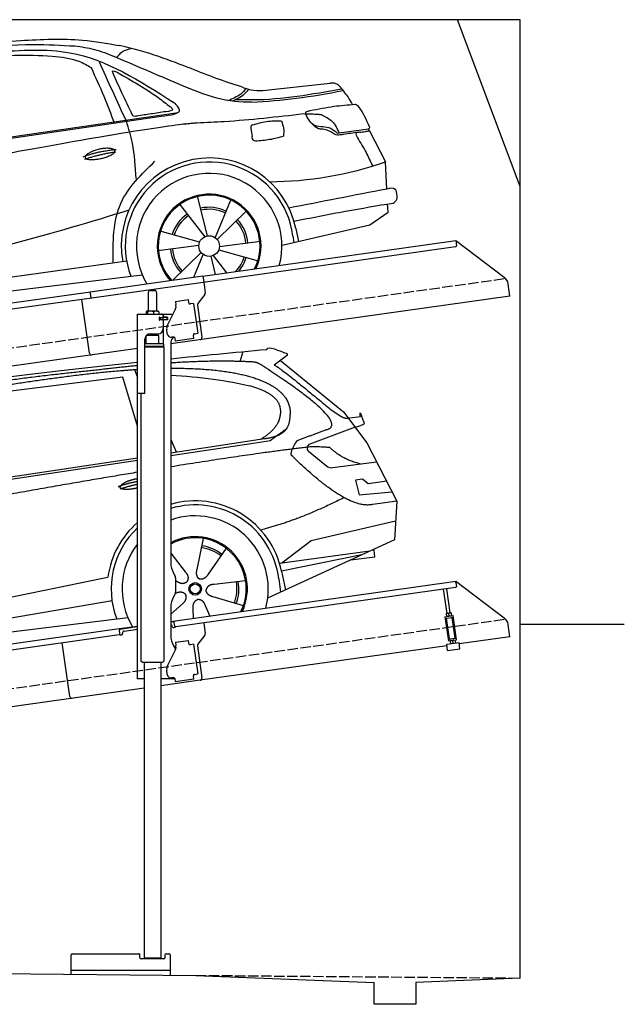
# Model space of a CAD drawing. Extents: x 0 to 5800, y -175 to 4550.
# Tile 3 of 3: x 2900 to 5800, y -175 to 4550. Entities that reach past the tile are written whole.
import ezdxf

# ---------------------------------------------------------------- set-up
doc = ezdxf.new("R2010")
doc.units = 0
doc.header["$LTSCALE"] = 10
doc.header["$MEASUREMENT"] = 0
doc.linetypes.add('GEN3', pattern=[6.25, 5, -1.25])
doc.layers.get('0').update_dxf_attribs({"linetype": 'CONTINUOUS'})
for name, color, linetype in [('3', 6, 'GEN3'), ('CAR', 1, 'CONTINUOUS'), ('SICHTBARE_KANTEN_DIN_', 7, 'CONTINUOUS')]:
    doc.layers.add(name, color=color, linetype=linetype)
doc.layers.add('AM_0', color=7, linetype='CONTINUOUS', lineweight=30)

# ---------------------------------------------------------------- blocks, each defined once
blk = doc.blocks.new('car_150')
at = {"layer": 'CAR'}
for p, q in [((12911.4, 1713.8), (12921.4, 1673.7)), ((13419.2, 1691), (13440.8, 1736.1)), ((12852.3, 1684.4), (12150.5, 1682.1)), ((12893.2, 1443.1), (12852.3, 1684.4)), ((13649.1, 1693.4), (13579.8, 1653)), ((13612.7, 1672.2), (13882, 1390.9)), ((13821.3, 1410.9), (13867.6, 1371.9)), ((13882, 1390.9), (13975.4, 1230.3)), ((13044.2, 1359.1), (13061.8, 1297.5)), ((13896.3, 1358), (13960.6, 1358.2)), ((10792.4, 1227), (12873.3, 1279.9)), ((10839.1, 1237.2), (12874.8, 1292.4)), ((13035, 1284), (13434.9, 1294.1)), ((13036.5, 1296.8), (13490.1, 1309.1)), ((13434.9, 1294.1), (13517.7, 1297.1)), ((13928.7, 1310.6), (13703.2, 1256.7)), ((13928.7, 1310.6), (13956.3, 1315.1)), ((13975.4, 1230.3), (14085, 934.5)), ((13693.4, 1223.4), (13769.9, 1143.6)), ((13799.3, 1131.2), (14011, 1134.1)), ((13933.1, 1058.7), (13900.4, 1058.1)), ((13900.4, 1058.1), (13908.6, 986.7)), ((13957.3, 1033.3), (13933.1, 1058.7)), ((14047.8, 1034.9), (13957.3, 1033.3)), ((13908.6, 986.7), (14067.8, 981)), ((14085, 934.5), (13968.1, 932.9)), ((14085, 934.5), (14050.3, 752)), ((13141, 869.2), (13092, 726)), ((12978, 818.6), (13036.1, 720.2)), ((13244.2, 809.3), (13143.9, 695.8)), ((13654.4, 796.4), (14067.1, 840.8)), ((13500.7, 706.9), (13654.4, 796.4)), ((10765.8, 586.7), (12632.4, 738.6)), ((12632.4, 738.6), (12664.9, 741.2)), ((14050.3, 752), (13413, 548)), ((13489.8, 706.7), (13927.7, 712.7)), ((13947.4, 714.7), (13934, 714.7)), ((13947.5, 682.1), (13947.4, 714.7)), ((12984.9, 685.1), (12991.3, 680.2)), ((13886, 699.4), (13494.9, 667.6)), ((13494.9, 667.6), (13502.3, 576.6)), ((13831.6, 682), (13947.5, 682.1)), ((10786.5, 535.1), (12670.6, 626.7)), ((12976.6, 624.6), (12979.5, 625.3)), ((13318, 642.1), (13166.6, 644.4)), ((13477, 633.5), (13477, 568.5)), ((12942.4, 527.2), (13003.7, 570.3)), ((13292.9, 525.4), (13154, 585.7)), ((10688.1, 535.1), (12736.4, 536.2)), ((13047.9, 495.3), (13052.4, 542.1)), ((13127.9, 496.8), (13108.7, 559.2))]:
    blk.add_line(p, q, dxfattribs=at)
for radius in [30.1, 23.6]:
    blk.add_circle((13073.2, 633.8), radius, dxfattribs=at)
for centre, radius, start, end in [((13707.9, 1237.3), 20, 103.4358, 223.7473), ((13798.8, 1171.2), 40, 223.7473, 270.7861), ((13073.6, 633.3), 422.7, 4.6504, 99.1419), ((13073.6, 633.3), 403.4, 0.0315, 99.935), ((13073.6, 633.3), 422.7, 124.0292, 165.2126), ((13073.6, 633.3), 403.4, 126.4564, 193.9312), ((13073.2, 633.8), 200.6, 117.1152, 118.6429), ((13073.2, 633.8), 200.6, 45.1152, 74.5463), ((13073.2, 633.8), 209.6, 45.262, 74.3995), ((13073.2, 633.8), 200.6, 333.1152, 2.5463), ((13073.2, 633.8), 209.6, 333.262, 2.3995)]:
    blk.add_arc(centre, radius, start, end, dxfattribs=at)
at = {"layer": 'CAR', "color": 1}
for radius, start, end in [(350.6, 337.8443, 102.4953), (350.6, 135.1816, 204.2079), (245, 326.7419, 111.5119), (250.6, 327.615, 110.8156)]:
    blk.add_arc((13073.2, 633.8), radius, start, end, dxfattribs=at)
at = {"layer": 'CAR'}
for points, degree in [([(11210.2, 1685.6), (11542.9, 1749.4), (12105.1, 1762), (12930.5, 1747.4)], 3), ([(13554.4, 1733), (13562.4, 1752.7), (13610.5, 1716.8), (13648.2, 1701.9)], 3), ([(12704.3, 1733.1), (12355.7, 1743.2), (11740.1, 1722.1)], 2), ([(12928.4, 1730.7), (12821.6, 1733.6), (12704.3, 1733.1)], 2), ([(13480.9, 1680.7), (13311.8, 1711.2), (13088.8, 1724)], 2), ([(13091.3, 1744.3), (13237.9, 1741.3), (13392.2, 1737.5), (13554.4, 1733)], 3), ([(13649.1, 1693.4), (13650.8, 1695), (13646.2, 1697.1), (13650.7, 1700.9), (13648.2, 1701.9)], 4), ([(13081.7, 1665.8), (13216.8, 1643.4), (13354, 1605.1), (13455.3, 1568)], 3), ([(13085.7, 1699.1), (13316, 1672.5), (13510.3, 1621.4), (13649.5, 1535.3), (13627.4, 1407.4)], 4), ([(13531.1, 1651.2), (13504.7, 1676.4), (13480.9, 1680.7)], 2), ([(13782.7, 1314.6), (13923.3, 1322), (13531.1, 1651.2)], 2), ([(13579.8, 1653), (13583.8, 1663.8), (13821.3, 1410.9)], 2), ([(13455.3, 1568), (13571.8, 1520.1), (13582.6, 1454.2)], 2), ([(13582.6, 1454.2), (13589.9, 1359.8), (13473.4, 1308.7)], 2), ([(13490.1, 1309.1), (13540.2, 1310.5), (13607.7, 1314), (13619.9, 1364.1), (13627.4, 1407.4)], 4), ([(13867.6, 1371.9), (13876, 1364.8), (13894, 1355.1), (13898.5, 1357.6), (13900.4, 1359.2)], 4), ([(13960.6, 1358.2), (13957.9, 1406.1), (13973.8, 1323.1)], 2), ([(13517.7, 1297.1), (13547.8, 1313.8), (13602.8, 1344.7)], 2), ([(13973.8, 1323.1), (13974.1, 1319.4), (13966.4, 1316.7), (13956.3, 1315.1)], 3), ([(13609.5, 1213.7), (13606.8, 1237.9), (13646, 1280.8)], 2), ([(13646, 1280.8), (13782.7, 1314.6)], 1), ([(13710.6, 1243.2), (13442.1, 1244.8), (13028.3, 1229.3)], 2), ([(13798.7, 1227.2), (13797.4, 1230.2), (13710.6, 1243.2)], 2), ([(12866.3, 1222.8), (11949.2, 1183.9), (10404.4, 1071.4)], 2), ([(12775.3, 1160.9), (12774.4, 1168.7), (12785.6, 1178.2), (12809.4, 1187.4), (12837.3, 1192.4), (12862.6, 1193)], 5), ([(13968.1, 932.9), (13845.3, 918), (13609.5, 1213.7)], 2), ([(13931.8, 1133), (13845.5, 1166.6), (13798.7, 1227.2)], 2), ([(12766.3, 1166), (12812.1, 1177.1), (12861, 1179.8)], 2), ([(12773.7, 1153.3), (12815.9, 1162.4), (12859.4, 1166.5)], 2), ([(12857.1, 1147.9), (12833.5, 1145.1), (12808.5, 1145), (12787.3, 1147.9), (12776.2, 1153.7), (12775.3, 1160.9)], 5), ([(13835.3, 982), (13612, 900.6), (13419.6, 876.1)], 2), ([(13036.1, 720.2), (13054.6, 694.2), (13038.2, 672.9)], 2), ([(13092, 726), (13087.7, 713.3), (13084, 699.2), (13088.6, 685.5), (13099.5, 679.2)], 4), ([(12991.3, 680.2), (13015.2, 659), (13038.2, 672.9)], 2), ([(13143.9, 695.8), (13135.1, 685.8), (13124.6, 675.6), (13110.4, 672.8), (13099.5, 679.2)], 4), ([(12979.5, 625.3), (13010, 634.8), (13025.2, 612.6)], 2), ([(13166.6, 644.4), (13134.8, 647.5), (13124.4, 622.8)], 2), ([(13154, 585.7), (13123.7, 595.9), (13124.4, 622.8)], 2), ([(13003.7, 570.3), (13031.3, 586.5), (13025.2, 612.6)], 2), ([(13052.4, 542.1), (13052.7, 574.1), (13078.5, 581.6)], 2), ([(13112.1, 548.2), (13105.2, 579.4), (13078.5, 581.6)], 2)]:
    blk.add_open_spline(points, degree=degree, dxfattribs=at)
blk.add_open_spline([(11380.1, 1676.4), (11407, 1677.9), (11545.9, 1684.7), (12131.3, 1711.8), (12584.9, 1726.7), (12852.7, 1717.4), (12926.2, 1712.9)], degree=4, knots=[0.0821318, 0.0821318, 0.0821318, 0.0821318, 0.0821318, 0.258851, 0.508851, 0.6086078, 0.6086078, 0.6086078, 0.6086078, 0.6086078], dxfattribs=at)
blk = doc.blocks.new('car_150_')
at = {"layer": 'CAR'}
for p, q in [((6993.7, 5277.2), (7129.2, 5288.8)), ((8349.8, 5065.2), (8614.8, 5095.9)), ((5703.5, 4603.8), (7806, 4931.3)), ((5748.6, 4619.9), (7887.1, 4949.3)), ((8659.8, 4857.1), (8801.1, 4877.5)), ((8805, 4869.2), (8883.2, 4720.4)), ((8891.2, 4589.9), (8883.2, 4720.4)), ((8033.2, 4358.3), (7982.9, 4548.5)), ((7897.5, 4510.1), (8019.3, 4353.9)), ((8143.1, 4534), (8068.7, 4350.5)), ((8898.1, 4478.2), (8895.6, 4518.3)), ((8079.5, 4340.6), (8219, 4479.2)), ((8810.7, 4417.6), (8898.1, 4478.2)), ((8391.6, 4316.2), (8810.7, 4417.6)), ((8455.6, 4397.8), (8469.1, 4334.6)), ((7994.7, 4327.2), (7804.9, 4378.7)), ((8442.3, 4361.7), (8446.4, 4329.7)), ((7795.4, 4285.5), (7991.5, 4312.9)), ((8286.5, 4333.3), (8090.4, 4305.9)), ((8002.4, 4278.2), (7867.9, 4144.6)), ((7969.2, 4159.6), (8013.2, 4268.3)), ((8048.7, 4260.5), (8071.6, 4173.8)), ((8127.2, 4182.1), (8062.7, 4264.8)), ((8087.2, 4291.6), (8277, 4240.1)), ((7646, 4233.7), (5761.2, 3956.2)), ((5689.3, 3904.2), (7721.3, 4169.7))]:
    blk.add_line(p, q, dxfattribs=at)
blk.add_circle((8041, 4309.4), 49.6, dxfattribs=at)
for centre, radius, start, end in [((8042.2, 4309.4), 422.7, 12.065, 190.707), ((8042.2, 4309.4), 403.4, 7.4461, 201.5292), ((8307.4, 6330.9), 1710.3, 270.6601, 289.6726), ((8041, 4309.4), 348.9, 345.0424, 211.6777), ((8041, 4309.4), 249, 334.6275, 221.995), ((8041, 4309.4), 244.1, 333.8517, 222.7626), ((8041, 4309.4), 186.2, 64.7762, 103.2667), ((8041, 4309.4), 186.2, 124.7762, 163.2667), ((8041, 4309.4), 176.5, 124.6018, 163.1816), ((8041, 4309.4), 176.5, 64.6018, 103.1816), ((8041, 4309.4), 176.5, 4.6018, 43.1816), ((8041, 4309.4), 186.2, 4.7762, 43.2667), ((8041, 4309.4), 186.2, 184.7762, 223.2667), ((8041, 4309.4), 176.5, 184.6018, 223.1816), ((8041, 4309.4), 176.5, 316.6896, 343.1816), ((8041, 4309.4), 186.2, 320.3371, 343.2667)]:
    blk.add_arc(centre, radius, start, end, dxfattribs=at)
for points, degree, knots in [([(7129.2, 5288.8), (7228.1, 5294.9), (7387.4, 5304.7), (7544.3, 5278.3), (7603.8, 5268.4)], 3, [0, 0, 0, 0, 296.050466, 476.332401, 476.332401, 476.332401, 476.332401]), ([(6590.3, 5194.3), (6790.1, 5231.4), (7055.2, 5280.6), (7323.2, 5267.8), (7389.2, 5264.7)], 3, [0, 0, 0, 0, 605.994997, 803.781644, 803.781644, 803.781644, 803.781644]), ([(7010.2, 5233), (7130.8, 5242.4), (7438, 5266.3), (7702.5, 5100), (7863.2, 4999)], 3, [0, 0, 0, 0, 355.261483, 904.814862, 904.814862, 904.814862, 904.814862]), ([(7389.2, 5264.7), (7420.8, 5260.7), (7486.1, 5252.6), (7547.1, 5227.9), (7578.6, 5215.1)], 3, [0, 0, 0, 0, 95.129403, 196.544102, 196.544102, 196.544102, 196.544102]), ([(7590.1, 5210.4), (7598.8, 5221.2), (7616.6, 5243), (7643.8, 5250.6), (7657.5, 5254.4)], 3, [0, 0, 0, 0, 40.483158, 82.304269, 82.304269, 82.304269, 82.304269]), ([(8191, 5074.7), (8107.9, 5098.3), (7930.3, 5167), (7746.4, 5237.4), (7603.8, 5268.4)], 3, [5.571538, 5.571538, 5.571538, 5.571538, 32.165526, 64.936902, 64.936902, 64.936902, 64.936902]), ([(7280.4, 5213.4), (7220.4, 5216.3), (7078, 5223.2), (6937, 5200.9), (6855.4, 5188)], 3, [0, 0, 0, 0, 179.578451, 426.729981, 426.729981, 426.729981, 426.729981]), ([(7469.5, 5159.8), (7450.1, 5170.8), (7392.1, 5203.7), (7325, 5209.6), (7280.4, 5213.4)], 3, [0, 0, 0, 0, 66.345015, 198.470892, 198.470892, 198.470892, 198.470892]), ([(8238.8, 5002.4), (8225.9, 5001.9), (8097.3, 4997.4), (7874.9, 5091.2), (7673.8, 5175.3), (7578.6, 5215.1)], 3, [0, 0, 0, 0, 38.601997, 385.248101, 697.121472, 697.121472, 697.121472, 697.121472]), ([(7582.2, 4896.4), (7565.7, 4939), (7531.3, 5028.2), (7490.7, 5114.7), (7469.5, 5159.8)], 3, [0, 0, 0, 0, 136.989327, 286.582756, 286.582756, 286.582756, 286.582756]), ([(7575.1, 5131.1), (7572.7, 5136.8), (7566.4, 5151.1), (7582.7, 5144.2), (7592.5, 5140)], 3, [0, 0, 0, 0, 14.214257, 36.026738, 36.026738, 36.026738, 36.026738]), ([(7668, 4935.3), (7650.2, 4969.8), (7620.8, 5036.6), (7588.5, 5099.8), (7575.1, 5131.1)], 3, [2.591518, 2.591518, 2.591518, 2.591518, 14.396583, 24.038621, 24.038621, 24.038621, 24.038621]), ([(7592.5, 5140), (7663.4, 5100.7), (7754.6, 5050.2), (7836.7, 4986.2), (7855.1, 4971.8)], 3, [0, 0, 0, 0, 242.296972, 312.074439, 312.074439, 312.074439, 312.074439]), ([(8213.4, 5067), (8204.8, 5057.5), (8180.8, 5030.7), (8147.4, 5016.7), (8125.8, 5007.6)], 3, [0, 0, 0, 0, 37.936628, 106.922734, 106.922734, 106.922734, 106.922734]), ([(8224.6, 5063.8), (8219.5, 5057.3), (8207.5, 5042.1), (8182.3, 5022), (8161, 5011.9), (8149.7, 5006.6)], 3, [0, 0, 0, 0, 24.71914, 58.083873, 95.394075, 95.394075, 95.394075, 95.394075]), ([(8163.6, 5014.3), (8190.3, 5013.8), (8360.5, 5010.7), (8528.5, 5042.5), (8670.3, 5069.3)], 3, [0, 0, 0, 0, 79.824219, 510.28314, 510.28314, 510.28314, 510.28314]), ([(8191, 5074.7), (8205.8, 5069.3), (8256.7, 5050.7), (8311.1, 5059.2), (8349.8, 5065.2)], 3, [0, 0, 0, 0, 46.804205, 160.961784, 160.961784, 160.961784, 160.961784]), ([(8240.9, 5001), (8312.1, 5006.7), (8458.8, 5018.5), (8603.3, 5046.3), (8677.8, 5060.7)], 3, [0, 0, 0, 0, 213.973217, 441.202015, 441.202015, 441.202015, 441.202015]), ([(8659.2, 5083.2), (8653.8, 5087.2), (8640.8, 5096.8), (8624.4, 5096.2), (8614.8, 5095.9)], 3, [0, 0, 0, 0, 19.609343, 47.348199, 47.348199, 47.348199, 47.348199]), ([(8723.8, 4994.4), (8716.5, 5006.5), (8697.8, 5038.1), (8673.9, 5066), (8659.2, 5083.2)], 3, [0, 0, 0, 0, 42.278278, 110.016544, 110.016544, 110.016544, 110.016544]), ([(7806, 4931.3), (7851.9, 4937.1), (7921.3, 4946), (7877.9, 4985.6), (7863.2, 4999)], 3, [0, 0, 0, 0, 93.644646, 141.842533, 141.842533, 141.842533, 141.842533]), ([(7855.1, 4971.8), (7856.9, 4969.4), (7866.6, 4956.8), (7844.9, 4954.5), (7827.4, 4952.7)], 3, [0, 0, 0, 0, 8.218705, 42.579443, 42.579443, 42.579443, 42.579443]), ([(8504.4, 4958.4), (8507.8, 4959.8), (8513.2, 4962), (8519, 4963.1), (8521.1, 4963.5)], 3, [0, 0, 0, 0, 10.993467, 17.505662, 17.505662, 17.505662, 17.505662]), ([(8521.1, 4963.5), (8558.7, 4971.4), (8629.4, 4986.3), (8701.3, 4992.4), (8734.9, 4995.3)], 3, [0, 0, 0, 0, 115.283952, 216.335245, 216.335245, 216.335245, 216.335245]), ([(8734.9, 4995.3), (8735.5, 4995.3), (8742.3, 4994.7), (8774, 4959.5), (8789.9, 4921.4), (8803.6, 4888.9)], 3, [0, 0, 0, 0, 1.734697, 20.495648, 128.700618, 128.700618, 128.700618, 128.700618]), ([(7690.7, 4930.9), (7682.9, 4929), (7673.3, 4926.7), (7668.9, 4934), (7668, 4935.3)], 3, [0, 0, 0, 0, 20.033107, 24.561149, 24.561149, 24.561149, 24.561149]), ([(7827.4, 4952.7), (7804.1, 4948.8), (7758.6, 4941.2), (7712.9, 4934.3), (7690.7, 4930.9)], 3, [0, 0, 0, 0, 70.948783, 138.444185, 138.444185, 138.444185, 138.444185]), ([(8489.1, 4946.9), (8362.2, 4931.3), (8192.7, 4910.5), (8022.3, 4901.3), (7979.4, 4899)], 3, [0, 0, 0, 0, 383.276615, 511.9713, 511.9713, 511.9713, 511.9713]), ([(8499.4, 4953.2), (8499.6, 4954.1), (8500.1, 4956.8), (8502.7, 4957.8), (8504.4, 4958.4)], 3, [0, 0, 0, 0, 2.821477, 7.666518, 7.666518, 7.666518, 7.666518]), ([(8514.3, 4920.1), (8507.6, 4929.7), (8500.3, 4940.1), (8499.5, 4952.2), (8499.4, 4953.2)], 3, [0, 0, 0, 0, 33.566473, 36.446484, 36.446484, 36.446484, 36.446484]), ([(8645.2, 4860.1), (8634.4, 4868.9), (8603, 4892.4), (8542.9, 4879.7), (8521, 4910.7), (8514.3, 4920.1)], 3, [0.658544, 0.658544, 0.658544, 0.658544, 4.748765, 12.290755, 15.589596, 15.589596, 15.589596, 15.589596]), ([(8578.5, 4942.4), (8595.8, 4933.8), (8633.1, 4915.4), (8650.5, 4877.5), (8659.8, 4857.1)], 3, [0, 0, 0, 0, 56.143574, 121.02194, 121.02194, 121.02194, 121.02194]), ([(7687.8, 4631.1), (7684.2, 4688.1), (7678.4, 4781.5), (7650.4, 4870.6), (7639.4, 4905.3)], 3, [0, 0, 0, 0, 170.454794, 279.374153, 279.374153, 279.374153, 279.374153]), ([(8245.8, 4892.2), (8242.8, 4891.2), (8235.4, 4888.9), (8236.5, 4880.8), (8237.1, 4876.1)], 3, [0, 0, 0, 0, 8.69426, 20.870259, 20.870259, 20.870259, 20.870259]), ([(8244.9, 4892.1), (8266.5, 4899), (8311.3, 4913.4), (8358.3, 4912.8), (8382.6, 4912.4)], 3, [0, 0, 0, 0, 67.706114, 140.005181, 140.005181, 140.005181, 140.005181]), ([(8382.6, 4912.4), (8386.9, 4901.5), (8396, 4877.8), (8394.2, 4852.5), (8393.3, 4838.9)], 3, [0, 0, 0, 0, 34.900949, 75.090232, 75.090232, 75.090232, 75.090232]), ([(8581.1, 4874.9), (8574.1, 4874.8), (8553.6, 4874.6), (8539.3, 4890.4), (8529.9, 4900.7)], 3, [0, 0, 0, 0, 20.376363, 59.606847, 59.606847, 59.606847, 59.606847]), ([(8629.7, 4855.7), (8623.1, 4860), (8608.2, 4869.6), (8590.8, 4873), (8581.1, 4874.9)], 3, [0, 0, 0, 0, 23.382166, 52.652276, 52.652276, 52.652276, 52.652276]), ([(8757.3, 4861.2), (8766.9, 4862.5), (8782.9, 4864.6), (8798.7, 4867.9), (8805, 4869.2)], 3, [0, 0, 0, 0, 29.138804, 48.348385, 48.348385, 48.348385, 48.348385]), ([(8803.6, 4888.9), (8804.6, 4886.7), (8806.7, 4882.3), (8803, 4879.1), (8801.1, 4877.5)], 3, [0, 0, 0, 0, 6.560892, 13.117252, 13.117252, 13.117252, 13.117252]), ([(8260.3, 4814.7), (8256.8, 4815.3), (8246, 4817.1), (8244, 4829), (8242.7, 4837)], 3, [0, 0, 0, 0, 9.934216, 31.059147, 31.059147, 31.059147, 31.059147]), ([(8393.3, 4838.9), (8371.3, 4832.7), (8327.5, 4820.2), (8282.1, 4816.4), (8259.4, 4814.5)], 3, [0, 0, 0, 0, 68.25117, 136.398239, 136.398239, 136.398239, 136.398239]), ([(8664.2, 4847.7), (8660, 4847.2), (8647.9, 4845.9), (8636.9, 4851.8), (8629.7, 4855.7)], 3, [0, 0, 0, 0, 12.334473, 36.077303, 36.077303, 36.077303, 36.077303]), ([(8645.2, 4860.1), (8647, 4858.9), (8651.5, 4856.3), (8656.7, 4856.7), (8659.8, 4857.1)], 3, [0.11133, 0.11133, 0.11133, 0.11133, 0.733961, 1.64284, 1.64284, 1.64284, 1.64284]), ([(8752.5, 4860.5), (8727.9, 4857.2), (8698.8, 4853.2), (8669.8, 4848.6), (8664.2, 4847.7)], 3, [0, 0, 0, 0, 7.10149, 8.807008, 8.807008, 8.807008, 8.807008]), ([(8759.3, 4861.5), (8751.5, 4860.6), (8734.7, 4858.6), (8743.2, 4843.3), (8747.8, 4835.1)], 3, [0, 0, 0, 0, 18.78232, 40.52492, 40.52492, 40.52492, 40.52492]), ([(8747.8, 4835.1), (8762.5, 4811.6), (8789.4, 4768.5), (8811, 4722.5), (8820.8, 4701.6)], 3, [0, 0, 0, 0, 83.27798, 152.299671, 152.299671, 152.299671, 152.299671]), ([(7442.5, 4729.7), (7440.4, 4737.7), (7458.8, 4757), (7537.7, 4789), (7634.5, 4769.9), (7553.7, 4725.9), (7469.8, 4714.2), (7444.6, 4721.7), (7442.5, 4729.7)], 5, [0, 0, 0, 0, 0, 0, 0.300106, 0.500106, 0.700106, 1, 1, 1, 1, 1, 1]), ([(7581.1, 4224.1), (7579.8, 4324.9), (7577.1, 4516.8), (7713.1, 4650.8), (7777.7, 4714.5)], 3, [0, 0, 0, 0, 288.299349, 549.189347, 549.189347, 549.189347, 549.189347]), ([(8935.7, 4582.7), (8934.4, 4584.7), (8925.5, 4598.3), (8907, 4593.8), (8891.2, 4589.9)], 3, [0, 0, 0, 0, 6.947087, 47.332504, 47.332504, 47.332504, 47.332504]), ([(8922.6, 4523), (8927.9, 4526.8), (8946.9, 4540.2), (8940.4, 4564.9), (8935.7, 4582.7)], 3, [0, 0, 0, 0, 18.607322, 66.126339, 66.126339, 66.126339, 66.126339]), ([(8446.2, 4431.7), (8528.5, 4449), (8686.8, 4482.3), (8846.1, 4509.8), (8922.6, 4523)], 3, [0, 0, 0, 0, 252.396589, 485.064773, 485.064773, 485.064773, 485.064773]), ([(7654.8, 4478.5), (7470.6, 4420.5), (6844.5, 4223.3), (6193.7, 4129.8), (5734.4, 4063.7)], 3, [0, 0, 0, 0, 579.00444, 1967.110779, 1967.110779, 1967.110779, 1967.110779])]:
    blk.add_open_spline(points, degree=degree, knots=knots, dxfattribs=at)
for points, degree in [([(7639.4, 4905.3), (7594.8, 5000.9), (7550.3, 5096.5), (7505.7, 5192.1)], 3), ([(8578.5, 4942.4), (8576.8, 4945.2), (8489.1, 4946.9)], 2), ([(7979.4, 4899), (7725, 4888.3), (5338.8, 4399.4)], 2), ([(8237.1, 4876.1), (8239, 4863.1), (8240.8, 4850), (8242.7, 4837)], 3), ([(8805, 4869.2), (8803.7, 4871.9), (8802.4, 4874.7), (8801.1, 4877.5)], 3), ([(7432.9, 4733.6), (7502, 4760.2), (7591.2, 4770)], 2), ([(7441.9, 4722), (7513, 4747.3), (7590.2, 4757.9)], 2), ([(8891.2, 4589.9), (8734.4, 4558.1), (8577.5, 4526.3), (8420.6, 4494.5)], 3)]:
    blk.add_open_spline(points, degree=degree, dxfattribs=at)

msp = doc.modelspace()

# ---------------------------------------------------------------- linework, layer by layer
for p, q in [((5300, 4550), (0, 4550)), ((5300, 3750), (5000, 4550)), ((5300, -50), (5300, 4550)), ((3778.5, 3319.4), (4991.6, 3489.9)), ((4990.8, 3459.5), (3779.7, 3289.3)), ((4991.6, 3489.9), (4995.1, 3465.1)), ((4991.6, 3489.9), (5223.6, 3315.1)), ((3238.7, 3244.5), (3778.4, 3320.4)), ((3778.4, 3320.4), (3782.7, 3289.7)), ((3779.7, 3289.3), (3246, 3214.3)), ((3782.7, 3289.7), (3789.8, 3239.3)), ((5251.2, 3223.4), (5243, 3282.1)), ((760, 2895.2), (3238.8, 3243.6)), ((3246, 3214.3), (760, 2864.9)), ((3242.6, 3216.8), (3238.7, 3244.5)), ((3516.7, 3240.6), (3516.7, 3150.6)), ((3526.7, 3250.6), (3546.7, 3250.6)), ((3556.7, 3240.6), (3556.7, 3150.6)), ((5251.2, 3223.4), (3624.7, 2994.8)), ((3787.9, 3231.9), (3754.6, 3187.7)), ((3234.6, 2950.1), (3198.5, 3207.6)), ((3646.7, 3197.9), (3709.1, 3206.6)), ((3646.7, 3197.9), (3648.9, 3182)), ((3649.5, 3177.8), (3648.9, 3182)), ((3711.3, 3190.8), (3709.1, 3206.6)), ((3711.3, 3190.8), (3711.4, 3189.8)), ((3717.1, 3185.6), (3718.1, 3185.7)), ((3733.9, 3187.9), (3718.1, 3185.7)), ((3733.9, 3187.9), (3753.9, 3045.3)), ((3752.6, 3180.3), (3774.3, 3026)), ((3464.7, 3137.6), (3636.1, 3137.6)), ((3464.7, 2757.6), (3464.7, 3137.6)), ((3506.8, 3148.2), (3506.8, 3137.6)), ((3527.5, 3150.6), (3509.5, 3150.6)), ((3512.5, 3148.2), (3512.5, 3137.6)), ((3554.6, 3150.6), (3527.5, 3150.6)), ((3542.5, 3148.2), (3542.5, 3137.6)), ((3564.2, 3150.6), (3554.6, 3150.6)), ((3566.6, 3148.2), (3566.6, 3137.6)), ((3573.4, 3121.6), (3569.7, 3121.6)), ((3570.7, 3111.8), (3570.7, 3119)), ((3573.4, 3121.6), (3585.7, 3121.6)), ((3573.7, 3121.6), (3573.7, 3109.6)), ((3587.7, 3121.6), (3585.7, 3121.6)), ((3587.7, 3121.6), (3588.7, 3121.6)), ((3588.7, 3127.6), (3588.7, 3124.6)), ((3589.4, 3121.6), (3588.7, 3121.6)), ((3588.7, 3109.6), (3588.7, 3121.6)), ((3607, 3121.6), (3589.4, 3121.6)), ((3589.7, 3122.1), (3589.7, 3137.6)), ((3608.7, 3122.1), (3589.7, 3122.1)), ((3607, 3121.6), (3607.7, 3121.6)), ((3607.7, 3109.6), (3607.7, 3121.6)), ((3608.5, 3083.5), (3646, 3157.1)), ((3609.7, 3121.1), (3609.7, 3110.1)), ((3607.7, 3109.6), (3569.9, 3109.6)), ((3585.7, 3109.1), (3573.4, 3109.1)), ((3588.7, 3106.1), (3588.7, 3067.6)), ((3589.7, 2994.7), (3589.7, 3109.1)), ((3608.7, 3109.1), (3589.7, 3109.1)), ((3566.7, 3034.6), (3506.7, 3033.9)), ((3506.7, 2994.7), (3506.7, 3033.9)), ((3518.7, 3034), (3518.7, 3041.6)), ((3525.7, 3042.6), (3563.7, 3042.6)), ((3554.7, 3034.5), (3554.7, 3042.6)), ((3566.7, 2994.6), (3566.7, 3034.6)), ((3607.8, 3043), (3605.1, 3062.8)), ((3638.4, 3027.1), (3630.4, 3025.9)), ((3732.9, 3037.3), (3733, 3036.3)), ((3735.2, 3020.5), (3733, 3036.3)), ((3738.1, 3043.1), (3737.1, 3043)), ((3738.1, 3043.1), (3753.9, 3045.3)), ((3500.7, 2760.6), (3500.7, 3017.6)), ((3591.7, 2994.6), (3500.7, 2994.6)), ((3591.7, 2981.4), (3500.7, 2981.4)), ((3588.7, 2979.6), (3500.7, 2979.6)), ((3591.7, 2977.9), (3500.7, 2977.9)), ((3588.7, 2979.6), (3591.7, 2981.4)), ((3588.7, 2979.6), (3591.7, 2977.9)), ((3589.7, 2979.1), (3589.7, 2980.2)), ((3591.7, 2981.4), (3591.7, 2994.6)), ((3591.7, 2977.9), (3591.8, 1471.6)), ((3624.7, 3002.6), (3624.7, 1944.3)), ((3644, 3022.8), (3646.1, 3007.9)), ((3735.2, 3020.5), (3646.1, 3007.9)), ((3464.7, 2972.4), (760, 2592.2)), ((3464.7, 1387.6), (3464.7, 2857.6)), ((3464.7, 2757.6), (3497.7, 2757.6)), ((3481.7, 2757.6), (3481.8, 1471.6)), ((3638.1, 1894.3), (3644.4, 1883.4)), ((3624.7, 1662.8), (4991.6, 1854.9)), ((3647.7, 1870.9), (3647.7, 1804.3)), ((4992.7, 1847), (4991.6, 1854.9)), ((4991.6, 1854.9), (5223.6, 1680.1)), ((4992.7, 1847), (4995.1, 1830.1)), ((4990.8, 1824.5), (3649, 1635.9)), ((4949.6, 1700.9), (4933.4, 1816.4)), ((4965.5, 1703.1), (4949.2, 1818.6)), ((3644.4, 1791.8), (3638.1, 1781)), ((3624.7, 1731), (3624.7, 1594.7)), ((4968.7, 1703.5), (4946.4, 1700.4)), ((4968.7, 1703.5), (4969.5, 1703.2)), ((4969.5, 1703.2), (4971.4, 1689.4)), ((3640.5, 1661), (3624.7, 1658.8)), ((3643.4, 1640.2), (3639.9, 1664.9)), ((3782.7, 1654.7), (3789.8, 1604.3)), ((4939.8, 1684.5), (4979.4, 1690.1)), ((4939.8, 1684.5), (4956.1, 1568.7)), ((4940.9, 1676.6), (4980.5, 1682.2)), ((4946.4, 1700.4), (4945.7, 1699.9)), ((4945.7, 1699.9), (4947.7, 1686.1)), ((4961.3, 1578.5), (4947.4, 1677.5)), ((4948.5, 1685.7), (4947.7, 1686.1)), ((4959.4, 1688.8), (4957.8, 1700.5)), ((4970.8, 1688.9), (4971.4, 1689.4)), ((4988, 1582.2), (4974.1, 1681.3)), ((4995.7, 1574.2), (4979.4, 1690.1)), ((760, 1260.2), (3377.5, 1628)), ((3377.5, 1628), (3464.7, 1640.3)), ((3377.5, 1628), (3378.6, 1620.1)), ((3464.7, 1636.3), (3378, 1624.1)), ((3381, 1603.3), (3378.6, 1620.1)), ((3401.8, 1616.3), (3464.7, 1625.2)), ((3631, 1638.4), (3631.1, 1637.4)), ((3636.8, 1633.2), (3641.7, 1633.9)), ((5251.2, 1588.4), (5243, 1647.1)), ((5300, 1650), (5800, 1650)), ((3376.7, 1597.6), (760, 1229.9)), ((3140.6, 1301.9), (3104.4, 1559.4)), ((3140.6, 1301.9), (3104.4, 1559.4)), ((3384.3, 1597.7), (3389.2, 1598.4)), ((3393.5, 1604), (3393.3, 1605)), ((3646.7, 1562.9), (3709.1, 1571.6)), ((3646.7, 1562.9), (3648.9, 1547)), ((3711.3, 1555.8), (3709.1, 1571.6)), ((3787.9, 1596.9), (3754.6, 1552.7)), ((4948.3, 1552.6), (5007.7, 1561)), ((4955, 1576.6), (4994.6, 1582.2)), ((4956.1, 1568.7), (4995.7, 1574.2)), ((4961.3, 1578.5), (4988, 1582.2)), ((4964.8, 1569.9), (4964.1, 1569.4)), ((4964.1, 1569.4), (4966, 1555.6)), ((4966.9, 1578.3), (4966.7, 1579.3)), ((4976.1, 1570), (4977.8, 1558.3)), ((4982.7, 1580.5), (4982.6, 1581.5)), ((4987, 1573), (4987.9, 1572.7)), ((4987.9, 1572.7), (4989.8, 1558.9)), ((5011.9, 1531.3), (5007.7, 1561)), ((5251.2, 1588.4), (5008.6, 1554.3)), ((3608.5, 1448.5), (3646, 1522.1)), ((3638.1, 1544.7), (3648.2, 1527.3)), ((3649.5, 1542.8), (3648.9, 1547)), ((3711.3, 1555.8), (3711.4, 1554.8)), ((3717.1, 1550.6), (3718.1, 1550.7)), ((3733.9, 1552.9), (3718.1, 1550.7)), ((3733.9, 1552.9), (3753.9, 1410.3)), ((3752.6, 1545.3), (3774.3, 1391)), ((4949.2, 1546), (3765.8, 1379.7)), ((4952.4, 1522.9), (4948.3, 1552.6)), ((4952.4, 1522.9), (5011.9, 1531.3)), ((4966.8, 1555.2), (4966, 1555.6)), ((4989.1, 1558.4), (4989.8, 1558.9)), ((3481.8, 1482.6), (3481.8, 1471.6)), ((3488.8, 1464.6), (3481.8, 1471.6)), ((3584.8, 1464.6), (3591.8, 1471.6)), ((3584.8, 1464.6), (3488.8, 1464.6)), ((3496.8, 1464.6), (3496.9, 48.6)), ((3576.8, 1464.6), (3576.9, 48.6)), ((3607.8, 1408), (3605.1, 1427.8)), ((3496.8, 1387.6), (3464.7, 1387.6)), ((3644, 1387.6), (3576.8, 1387.6)), ((3765.8, 1379.7), (3576.8, 1353.1)), ((3638.4, 1392.1), (3630.4, 1390.9)), ((3644, 1387.8), (3646.1, 1372.9)), ((3735.2, 1385.5), (3646.1, 1372.9)), ((3732.9, 1402.3), (3733, 1401.3)), ((3735.2, 1385.5), (3733, 1401.3)), ((3738.1, 1408.1), (3737.1, 1408)), ((3738.1, 1408.1), (3753.9, 1410.3)), ((3496.8, 1341.9), (760, 957.2)), ((3146.9, -30.3), (3146.9, 62.6)), ((3151.9, 67.6), (3471.9, 67.6)), ((3476.9, 47.6), (3476.9, 62.6)), ((3497.9, 47.6), (3496.9, 48.6)), ((3497.9, 47.6), (3575.9, 47.6)), ((3510.9, 47.6), (3510.9, 42.6)), ((3562.9, 47.6), (3562.9, 42.6)), ((3575.9, 47.6), (3576.9, 48.6)), ((3596.9, 62.6), (3596.9, 47.6)), ((3601.9, 67.6), (3616.9, 67.6)), ((3621.9, 62.6), (3621.9, -34.8)), ((0, 0), (3745, -36)), ((3591.9, 42.6), (3481.9, 42.6)), ((3621.9, -12.4), (3146.9, -12.4)), ((3745, -36), (4600, -70.1)), ((4600, -175), (4600, -70.1)), ((5300, -50), (4799.5, -70.1)), ((4799.5, -70.1), (4800, -175)), ((4800, -175), (4600, -175))]:
    msp.add_line(p, q)
for points in [[(3644, 3022.8, 0), (3644, 3022.8, 0), (3644, 3022.8, 0), (3644, 3022.8, 0), (3644, 3022.8, 0), (3644, 3022.8, 0), (3644, 3022.8, 0), (3644, 3022.9, 0), (3644, 3022.9, 0), (3644, 3022.9, 0), (3644, 3022.9, 0), (3644, 3022.9, 0), (3644, 3022.9, 0), (3644, 3022.9, 0), (3644, 3022.9, 0), (3644, 3022.9, 0), (3644, 3022.9, 0), (3644, 3022.9, 0), (3644, 3022.9, 0), (3644, 3022.9, 0), (3644, 3023, 0), (3644, 3023, 0), (3644, 3023, 0), (3644, 3023, 0), (3644, 3023, 0), (3644, 3023, 0), (3644, 3023, 0), (3644, 3023, 0), (3644, 3023, 0), (3644, 3023, 0), (3644, 3023, 0), (3644, 3023, 0), (3644, 3023, 0), (3644, 3023.1, 0), (3644, 3023.1, 0), (3644, 3023.1, 0), (3644, 3023.1, 0), (3644, 3023.1, 0), (3644, 3023.1, 0), (3644, 3023.1, 0), (3644, 3023.1, 0), (3644, 3023.1, 0), (3644, 3023.1, 0), (3644, 3023.1, 0), (3643.9, 3023.1, 0), (3643.9, 3023.1, 0), (3643.9, 3023.2, 0), (3643.9, 3023.2, 0), (3643.9, 3023.2, 0), (3643.9, 3023.2, 0), (3643.9, 3023.2, 0), (3643.9, 3023.2, 0), (3643.9, 3023.2, 0), (3643.9, 3023.2, 0), (3643.9, 3023.2, 0), (3643.9, 3023.2, 0), (3643.9, 3023.2, 0), (3643.9, 3023.2, 0), (3643.9, 3023.2, 0), (3643.9, 3023.3, 0), (3643.9, 3023.3, 0), (3643.9, 3023.3, 0), (3643.9, 3023.3, 0), (3643.9, 3023.3, 0), (3643.9, 3023.3, 0), (3643.9, 3023.3, 0), (3643.9, 3023.3, 0), (3643.9, 3023.3, 0), (3643.9, 3023.3, 0), (3643.9, 3023.3, 0), (3643.9, 3023.3, 0), (3643.9, 3023.3, 0), (3643.9, 3023.4, 0), (3643.9, 3023.4, 0), (3643.9, 3023.4, 0), (3643.9, 3023.4, 0), (3643.9, 3023.4, 0), (3643.9, 3023.4, 0), (3643.9, 3023.4, 0), (3643.9, 3023.4, 0), (3643.9, 3023.4, 0), (3643.9, 3023.4, 0), (3643.9, 3023.4, 0), (3643.9, 3023.4, 0), (3643.9, 3023.4, 0), (3643.9, 3023.5, 0), (3643.9, 3023.5, 0), (3643.9, 3023.5, 0), (3643.9, 3023.5, 0), (3643.9, 3023.5, 0), (3643.9, 3023.5, 0), (3643.9, 3023.5, 0), (3643.9, 3023.5, 0), (3643.9, 3023.5, 0), (3643.9, 3023.5, 0), (3643.8, 3023.5, 0), (3643.8, 3023.5, 0), (3643.8, 3023.5, 0), (3643.8, 3023.6, 0), (3643.8, 3023.6, 0), (3643.8, 3023.6, 0), (3643.8, 3023.6, 0), (3643.8, 3023.6, 0), (3643.8, 3023.6, 0), (3643.8, 3023.6, 0), (3643.8, 3023.6, 0), (3643.8, 3023.6, 0), (3643.8, 3023.6, 0), (3643.8, 3023.6, 0), (3643.8, 3023.6, 0), (3643.8, 3023.6, 0), (3643.8, 3023.7, 0), (3643.8, 3023.7, 0), (3643.8, 3023.7, 0), (3643.8, 3023.7, 0), (3643.8, 3023.7, 0), (3643.8, 3023.7, 0), (3643.8, 3023.7, 0), (3643.8, 3023.7, 0), (3643.8, 3023.7, 0), (3643.8, 3023.7, 0), (3643.8, 3023.7, 0), (3643.8, 3023.7, 0), (3643.8, 3023.7, 0), (3643.8, 3023.8, 0), (3643.8, 3023.8, 0), (3643.8, 3023.8, 0), (3643.8, 3023.8, 0)], [(3644, 1387.8, 0), (3644, 1387.8, 0), (3644, 1387.8, 0), (3644, 1387.8, 0), (3644, 1387.8, 0), (3644, 1387.8, 0), (3644, 1387.8, 0), (3644, 1387.9, 0), (3644, 1387.9, 0), (3644, 1387.9, 0), (3644, 1387.9, 0), (3644, 1387.9, 0), (3644, 1387.9, 0), (3644, 1387.9, 0), (3644, 1387.9, 0), (3644, 1387.9, 0), (3644, 1387.9, 0), (3644, 1387.9, 0), (3644, 1387.9, 0), (3644, 1387.9, 0), (3644, 1388, 0), (3644, 1388, 0), (3644, 1388, 0), (3644, 1388, 0), (3644, 1388, 0), (3644, 1388, 0), (3644, 1388, 0), (3644, 1388, 0), (3644, 1388, 0), (3644, 1388, 0), (3644, 1388, 0), (3644, 1388, 0), (3644, 1388, 0), (3644, 1388.1, 0), (3644, 1388.1, 0), (3644, 1388.1, 0), (3644, 1388.1, 0), (3644, 1388.1, 0), (3644, 1388.1, 0), (3644, 1388.1, 0), (3644, 1388.1, 0), (3644, 1388.1, 0), (3644, 1388.1, 0), (3644, 1388.1, 0), (3643.9, 1388.1, 0), (3643.9, 1388.1, 0), (3643.9, 1388.2, 0), (3643.9, 1388.2, 0), (3643.9, 1388.2, 0), (3643.9, 1388.2, 0), (3643.9, 1388.2, 0), (3643.9, 1388.2, 0), (3643.9, 1388.2, 0), (3643.9, 1388.2, 0), (3643.9, 1388.2, 0), (3643.9, 1388.2, 0), (3643.9, 1388.2, 0), (3643.9, 1388.2, 0), (3643.9, 1388.2, 0), (3643.9, 1388.3, 0), (3643.9, 1388.3, 0), (3643.9, 1388.3, 0), (3643.9, 1388.3, 0), (3643.9, 1388.3, 0), (3643.9, 1388.3, 0), (3643.9, 1388.3, 0), (3643.9, 1388.3, 0), (3643.9, 1388.3, 0), (3643.9, 1388.3, 0), (3643.9, 1388.3, 0), (3643.9, 1388.3, 0), (3643.9, 1388.3, 0), (3643.9, 1388.4, 0), (3643.9, 1388.4, 0), (3643.9, 1388.4, 0), (3643.9, 1388.4, 0), (3643.9, 1388.4, 0), (3643.9, 1388.4, 0), (3643.9, 1388.4, 0), (3643.9, 1388.4, 0), (3643.9, 1388.4, 0), (3643.9, 1388.4, 0), (3643.9, 1388.4, 0), (3643.9, 1388.4, 0), (3643.9, 1388.4, 0), (3643.9, 1388.5, 0), (3643.9, 1388.5, 0), (3643.9, 1388.5, 0), (3643.9, 1388.5, 0), (3643.9, 1388.5, 0), (3643.9, 1388.5, 0), (3643.9, 1388.5, 0), (3643.9, 1388.5, 0), (3643.9, 1388.5, 0), (3643.9, 1388.5, 0), (3643.8, 1388.5, 0), (3643.8, 1388.5, 0), (3643.8, 1388.5, 0), (3643.8, 1388.6, 0), (3643.8, 1388.6, 0), (3643.8, 1388.6, 0), (3643.8, 1388.6, 0), (3643.8, 1388.6, 0), (3643.8, 1388.6, 0), (3643.8, 1388.6, 0), (3643.8, 1388.6, 0), (3643.8, 1388.6, 0), (3643.8, 1388.6, 0), (3643.8, 1388.6, 0), (3643.8, 1388.6, 0), (3643.8, 1388.6, 0), (3643.8, 1388.7, 0), (3643.8, 1388.7, 0), (3643.8, 1388.7, 0), (3643.8, 1388.7, 0), (3643.8, 1388.7, 0), (3643.8, 1388.7, 0), (3643.8, 1388.7, 0), (3643.8, 1388.7, 0), (3643.8, 1388.7, 0), (3643.8, 1388.7, 0), (3643.8, 1388.7, 0), (3643.8, 1388.7, 0), (3643.8, 1388.7, 0), (3643.8, 1388.8, 0), (3643.8, 1388.8, 0), (3643.8, 1388.8, 0), (3643.8, 1388.8, 0)]]:
    msp.add_polyline3d(points)
for centre, radius, start, end in [((4990.1, 3464.4), 5, 278, 8), ((5193.5, 3275.2), 50, 8, 53), ((3526.7, 3240.6), 10, 90, 180), ((3546.7, 3240.6), 10, 0, 90), ((3779.9, 3237.9), 10, 323, 8), ((3614.8, 3173), 35, 333, 8), ((3716.4, 3190.5), 5, 188, 278), ((3762.5, 3181.7), 10, 143, 188), ((3515.2, 3143.1), 9.81, 138.3564, 148.753), ((3510, 3147.9), 2.75, 100.7661, 142.4343), ((3509.6, 3148.5), 2.09, 44.8448, 91.5619), ((3505.5, 3144.1), 8.11, 30.3376, 47.0532), ((3527.4, 3103.3), 47.4, 71.4743, 108.3354), ((3554.5, 3119.3), 31.3, 67.162, 112.72), ((3561.2, 3145.2), 6.2, 28.4134, 60.7068), ((3570.7, 3121.6), 1, 48.5904, 221.4096), ((3567.7, 3119), 3, 0, 41.4096), ((3573.4, 3124.6), 3, 228.5904, 270), ((3578.7, 3127.6), 10, 0, 90), ((3585.7, 3124.6), 3, 270, 0), ((3608.7, 3121.1), 1, 0, 90), ((3570.7, 3109.1), 1, 138.5904, 311.4096), ((3567.7, 3111.8), 3, 318.5904, 0), ((3573.4, 3106.1), 3, 90, 131.4096), ((3585.7, 3106.1), 3, 0, 90), ((3639.7, 3067.6), 35, 153, 188), ((3608.7, 3110.1), 1, 270, 0), ((3525.7, 3017.6), 25, 90, 180), ((3563.7, 3067.6), 25, 270, 0), ((3627.7, 3045.7), 20, 188, 278), ((3649.7, 3002.6), 25, 108.6472, 180), ((3639.1, 3022.1), 5, 19.537, 98), ((3737.8, 3038), 5, 98, 188), ((3764.4, 3024.6), 10, 278, 8), ((3244.6, 2951.6), 10.1, 188.1601, 277.6766), ((3497.7, 2760.6), 3, 270, 0), ((3724.7, 1944.3), 100, 180, 210), ((3622.7, 1870.9), 25, 0, 30), ((3622.7, 1804.3), 25, 330, 0), ((4990.1, 1829.4), 5, 278, 8), ((3724.7, 1731), 100, 150, 180), ((4966, 1685.1), 17.4, 77.8275, 118.1868), ((4954.1, 1683.5), 17.4, 77.7758, 118.2123), ((4951.2, 1704), 17.3, 257.7374, 298.2906), ((4963.1, 1705.8), 17.4, 257.806, 298.1683), ((5193.5, 1640.2), 50, 8, 53), ((3403.2, 1606.4), 10, 98, 188), ((3621.1, 1637), 10, 8, 68.7289), ((3636.1, 1638.1), 5, 188, 278), ((3641, 1638.8), 5, 278, 334.7633), ((3648.3, 1640.9), 5, 188, 278), ((3376, 1602.6), 5, 278, 8), ((3383.6, 1602.6), 5, 221.2367, 278), ((3388.5, 1603.3), 5, 278, 8), ((3724.7, 1594.7), 100, 180, 210), ((3779.9, 1602.9), 10, 323, 8), ((4972.4, 1553), 17.4, 77.7758, 118.2123), ((4984.3, 1554.6), 17.4, 77.8275, 118.1868), ((4981.4, 1575.3), 17.4, 257.806, 298.1683), ((3614.8, 1538), 35, 333, 8), ((3716.4, 1555.5), 5, 188, 278), ((3762.5, 1546.7), 10, 143, 188), ((4969.6, 1573.5), 17.3, 257.7374, 298.2906), ((3641.8, 1774.2), 321, 254.6793, 254.6861), ((3639.7, 1432.6), 35, 153, 188), ((3627.7, 1410.7), 20, 188, 278), ((3639.1, 1387.1), 5, 19.537, 98), ((3737.8, 1403), 5, 98, 188), ((3764.4, 1389.6), 10, 278, 8), ((3150.5, 1303.3), 10, 188, 278), ((3150.5, 1303.3), 10, 188, 278), ((3151.9, 62.6), 5, 90, 180), ((3471.9, 62.6), 5, 0, 90), ((3481.9, 47.6), 5, 180, 270), ((3591.9, 47.6), 5, 270, 0), ((3601.9, 62.6), 5, 90, 180), ((3616.9, 62.6), 5, 0, 90)]:
    msp.add_arc(centre, radius, start, end)
at = {"layer": '3'}
for p, q in [((223.4, 2604.7), (5230.8, 3308.4)), ((223.4, 969.7), (5230.8, 1673.4)), ((3745, -36), (5300, -49.1))]:
    msp.add_line(p, q, dxfattribs=at)
at = {"layer": 'SICHTBARE_KANTEN_DIN_'}
msp.add_arc((3245.6, 3217.2), 3, 188, 278, dxfattribs=at)

# ---------------------------------------------------------------- block references
at = {"layer": 'AM_0', "rotation": 359.5505213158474}
msp.add_blockref('car_150_', (-4265.8, -782.6), dxfattribs=at)
at = {"layer": 'CAR', "color": 2, "rotation": 6.973897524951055}
msp.add_blockref('car_150', (-9157.9, -397.9), dxfattribs=at)

doc.saveas('drawing.dxf')
